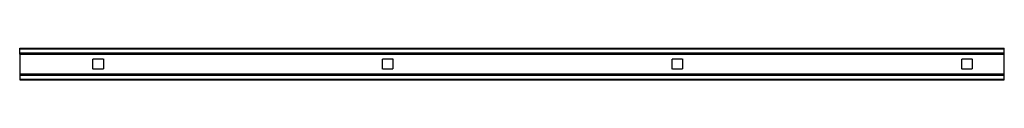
# Model space of a CAD drawing. Header units: millimetres. Extents: x 0 to 1700, y -28 to 28.
import ezdxf

# ---------------------------------------------------------------- set-up
doc = ezdxf.new("R2010")
doc.units = ezdxf.units.MM
doc.header["$LTSCALE"] = 10
doc.linetypes.add('ALLCAD_Strich', pattern=[0.2, 0.15, -0.05])
doc.layers.add('BESCH_KONT_sich_schn_grun_2d', color=10, linetype='Continuous')

msp = doc.modelspace()

# ---------------------------------------------------------------- linework, layer by layer
at = {"layer": 'BESCH_KONT_sich_schn_grun_2d', "linetype": 'ALLCAD_Strich'}
for p, q in [((0, 27.5), (1700, 27.5)), ((0, 26), (0, 27.5)), ((0, 26), (0, 26)), ((0, 26), (0, 26)), ((0, 26), (0, 26)), ((0, 26), (0, 26)), ((0, 26), (0, 26)), ((0, 26), (1700, 26)), ((0, 26), (0, 26)), ((0, 26), (0, 26)), ((0, 26), (0, 26)), ((0, 26), (0, 26)), ((0, 26), (0, 26)), ((0, 26), (0, 26)), ((0, 26), (0, 26)), ((0, 26), (0, 26)), ((0, 26), (0, 26)), ((0, 26), (0, 26)), ((0, 26), (0, 26)), ((0, 26), (0, 26)), ((0, 26), (0, 26)), ((0, 26), (0, 26)), ((0, 19.5), (0, 26)), ((0, 26), (0, 26)), ((0, 26), (0, 26)), ((0, 26), (0, 26)), ((0, 26), (0, 26)), ((0, 26), (0, 26)), ((0, 26), (0, 26)), ((0, 26), (0, 26)), ((0, 26), (0, 26)), ((0, 26), (0, 26)), ((0, 26), (0, 26)), ((0, 26), (0, 26)), ((0, 26), (0, 26)), ((0, 19.5), (1700, 19.5)), ((0, 17), (0, 19.5)), ((1700, 26), (1700, 27.5)), ((1700, 19.5), (1700, 26)), ((1700, 17), (1700, 19.5)), ((0, 17), (0, -17)), ((0, 17), (1700, 17)), ((126.5, -9), (126.5, 9)), ((126.5, 9), (144.5, 9)), ((144.5, 9), (144.5, -9)), ((626.5, -9), (626.5, 9)), ((626.5, 9), (644.5, 9)), ((644.5, 9), (644.5, -9)), ((1126.5, -9), (1126.5, 9)), ((1126.5, 9), (1144.5, 9)), ((1144.5, 9), (1144.5, -9)), ((1626.5, -9), (1626.5, 9)), ((1626.5, 9), (1644.5, 9)), ((1644.5, 9), (1644.5, -9)), ((1700, -17), (1700, 17)), ((0, -17), (1700, -17)), ((0, -17), (0, -19.5)), ((144.5, -9), (126.5, -9)), ((644.5, -9), (626.5, -9)), ((1144.5, -9), (1126.5, -9)), ((1644.5, -9), (1626.5, -9)), ((0, -19.5), (0, -26)), ((0, -19.5), (1700, -19.5)), ((0, -26), (1700, -26)), ((0, -26), (0, -27.5)), ((0, -27.5), (1700, -27.5)), ((1700, -19.5), (1700, -17)), ((1700, -26), (1700, -19.5)), ((1700, -27.5), (1700, -26))]:
    msp.add_line(p, q, dxfattribs=at)

doc.saveas('drawing.dxf')
